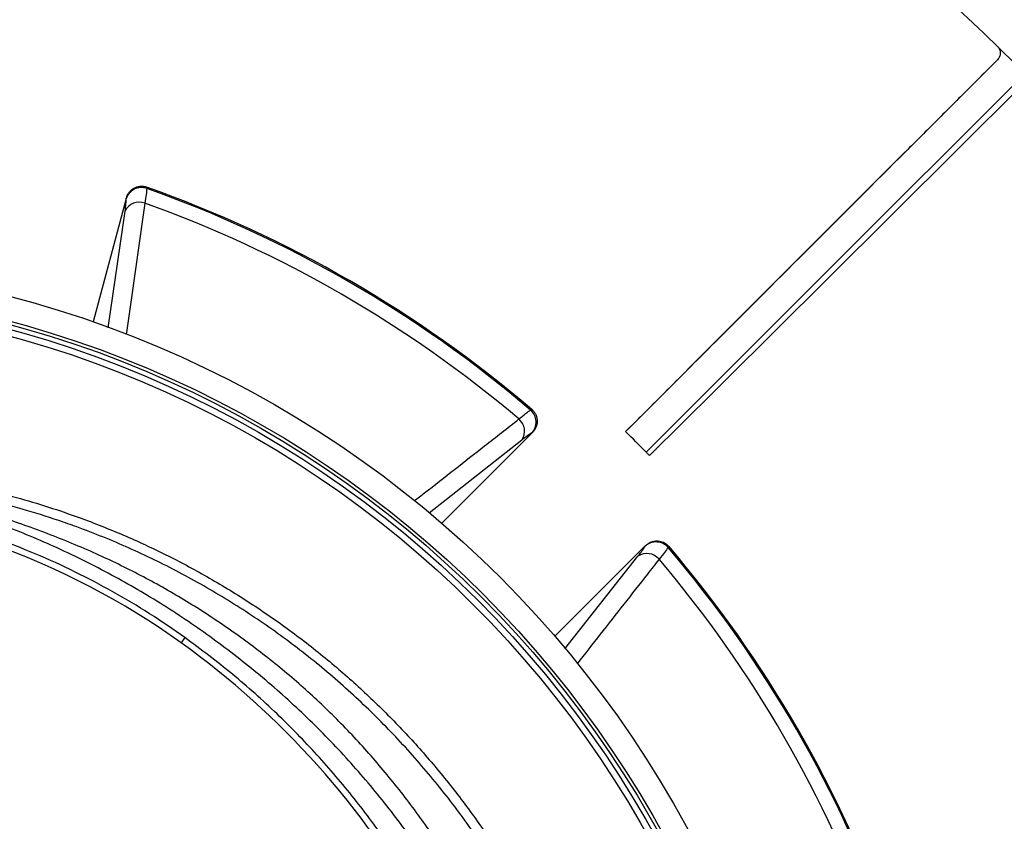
# Model space of a CAD drawing. Header units: millimetres. Extents: x 1228 to 2708, y 1092 to 2572.
# Tile 10 of 12: x 2056 to 2364, y 1994 to 2245. Entities that reach past the tile are written whole.
import ezdxf

# ---------------------------------------------------------------- set-up
doc = ezdxf.new("R2010")
doc.units = ezdxf.units.MM

msp = doc.modelspace()

# ---------------------------------------------------------------- linework, layer by layer
at = {"color": 7, "linetype": 'Continuous', "lineweight": 25}
for p, q in [((2096.15, 2192.33), (2096.16, 2191.91)), ((2089.74, 2188.79), (2079.38, 2150.15)), ((2089.74, 2188.68), (2089.74, 2188.79)), ((2216.22, 2122.59), (2216.58, 2122.79)), ((2188.44, 2087.19), (2216.72, 2115.47)), ((2216.72, 2115.47), (2216.63, 2115.42)), ((2252.08, 2080.12), (2223.8, 2051.83)), ((2252.03, 2080.02), (2252.08, 2080.12)), ((2259.4, 2079.98), (2259.2, 2079.61)), ((2108.1, 2051.43), (2106.91, 2049.77))]:
    msp.add_line(p, q, dxfattribs=at)
at = {"color": 1, "linetype": 'Continuous', "lineweight": 25}
for p, q in [((2084.11, 2148.33), (2089.4, 2184.8)), ((2213.44, 2113.18), (2184.46, 2090.34)), ((2226.96, 2047.86), (2249.79, 2076.84))]:
    msp.add_line(p, q, dxfattribs=at)
at = {"color": 7, "linetype": 'Continuous', "lineweight": 25, "flags": 128}
for points in [[(2245.92, 2115.83), (2249.45, 2119.36), (2257.35, 2127.26), (2273.14, 2143.06), (2304.73, 2174.65), (2362.22, 2232.14)], [(2368.65, 2225.71), (2311.16, 2168.22), (2252.35, 2109.41)], [(2370.04, 2224.29), (2309.12, 2163.75), (2276.74, 2131.56), (2260.54, 2115.47), (2256.76, 2111.7), (2256.52, 2111.47), (2256.4, 2111.35), (2256.28, 2111.23), (2256.17, 2111.11), (2255.93, 2110.88), (2255.81, 2110.76), (2255.57, 2110.53), (2255.45, 2110.41), (2255.4, 2110.35), (2255.34, 2110.29), (2255.22, 2110.17), (2255.1, 2110.06), (2254.98, 2109.94), (2254.51, 2109.47), (2254.45, 2109.41), (2254.39, 2109.35), (2254.33, 2109.29), (2254.09, 2109.05), (2253.86, 2108.82), (2253.8, 2108.76), (2253.56, 2108.53), (2253.37, 2108.36)]]:
    msp.add_lwpolyline(points, dxfattribs=at)
at = {"color": 7, "linetype": 'Continuous', "lineweight": 25}
for radius in [740, 605, 595, 593.6, 590.07, 579, 576, 565, 337.5, 330, 329, 327.5, 325.5]:
    msp.add_circle((1968.12, 1831.52), radius, dxfattribs=at)
for centre, radius, start, end in [((2094.54, 2187.13), 5.05, 71.3716, 162.0937), ((1968.12, 1831.52), 382.85, 49.5357, 70.4643), ((1968.12, 1831.52), 382.46, 49.5579, 70.4421), ((2093.87, 2182.67), 4.95, 69.8703, 154.512), ((1968.12, 1831.52), 377.94, 49.7071, 70.2929), ((2212.88, 2118.8), 5.05, 317.9063, 48.6282), ((2209.36, 2115.99), 4.95, 325.488, 50.1295), ((1968.12, 1831.52), 397.5, 44.3544, 45.6647), ((1968.12, 1856.43), 238, 54.3289, 86.455), ((2255.41, 2076.27), 5.05, 41.3721, 132.0937), ((1968.12, 1831.52), 382.46, 19.5579, 40.4421), ((1968.12, 1831.52), 382.85, 19.5357, 40.4643), ((2252.6, 2072.76), 4.95, 39.8709, 124.5116), ((1968.12, 1831.52), 377.94, 19.7071, 40.2929), ((1953.55, 1836.12), 263, 29.3111, 54.3289)]:
    msp.add_arc(centre, radius, start, end, dxfattribs=at)
for points, knots in [([(2362.19, 2236.41), (2362.41, 2236.15), (2362.85, 2235.63), (2363.13, 2234.63), (2363.09, 2233.61), (2362.75, 2232.75), (2362.38, 2232.31), (2362.22, 2232.14)], [0, 0, 0, 0, 0.212865, 0.42573, 0.638595, 0.851458, 1, 1, 1, 1]), ([(2362.22, 2232.14), (2359.19, 2229.12), (2352.9, 2222.82), (2343.33, 2213.25), (2326.98, 2196.9), (2304.09, 2174), (2279.56, 2149.48), (2260.17, 2130.08), (2250.59, 2120.51), (2245.92, 2115.84)], [0, 0, 0, 0, 0.078126, 0.162472, 0.246829, 0.499879, 0.752932, 0.879457, 1, 1, 1, 1]), ([(2089.74, 2188.79), (2089.83, 2189.12), (2089.95, 2189.44), (2090.17, 2189.9), (2090.25, 2190.05), (2090.43, 2190.35), (2090.53, 2190.49), (2090.84, 2190.9), (2091.07, 2191.15), (2091.59, 2191.6), (2091.87, 2191.81), (2092.47, 2192.14), (2092.78, 2192.28), (2093.27, 2192.43), (2093.44, 2192.48), (2093.78, 2192.54), (2094.11, 2192.59), (2094.46, 2192.61), (2094.8, 2192.6), (2094.97, 2192.59), (2095.49, 2192.52), (2095.82, 2192.44), (2096.15, 2192.33)], [0, 0, 0, 0, 0.125, 0.125, 0.1875, 0.1875, 0.25, 0.25, 0.375, 0.375, 0.5, 0.5, 0.625, 0.625, 0.6875, 0.6875, 0.75, 0.8125, 0.8125, 0.875, 0.875, 1, 1, 1, 1]), ([(2096.16, 2191.91), (2096.12, 2191.34), (2096.05, 2190.19), (2095.73, 2188.29), (2095.57, 2187.32)], [0, 0, 0, 0, 0.492648, 1, 1, 1, 1]), ([(2089.4, 2184.8), (2089.52, 2185.66), (2089.61, 2186.41), (2089.72, 2187.7), (2089.75, 2188.24), (2089.74, 2188.68)], [0, 0, 0, 0, 0.5, 0.5, 1, 1, 1, 1]), ([(2212.54, 2119.79), (2213.33, 2120.46), (2214.03, 2121.02), (2215.26, 2121.95), (2215.78, 2122.32), (2216.22, 2122.59)], [0, 0, 0, 0, 0.5, 0.5, 1, 1, 1, 1]), ([(2216.58, 2122.79), (2216.85, 2122.57), (2217.08, 2122.32), (2217.5, 2121.78), (2217.68, 2121.48), (2217.96, 2120.86), (2218.08, 2120.53), (2218.19, 2120.03), (2218.22, 2119.86), (2218.26, 2119.52), (2218.28, 2119.17), (2218.26, 2118.83), (2218.23, 2118.49), (2218.2, 2118.32), (2218.1, 2117.81), (2218, 2117.49), (2217.74, 2116.85), (2217.57, 2116.55), (2217.19, 2115.98), (2216.97, 2115.72), (2216.72, 2115.47)], [0, 0, 0, 0, 0.125, 0.125, 0.25, 0.25, 0.375, 0.375, 0.4375, 0.4375, 0.5, 0.5625, 0.5625, 0.625, 0.625, 0.75, 0.75, 0.875, 0.875, 1, 1, 1, 1]), ([(2216.63, 2115.42), (2216.25, 2115.21), (2215.79, 2114.92), (2214.73, 2114.17), (2214.12, 2113.72), (2213.44, 2113.18)], [0, 0, 0, 0, 0.5, 0.5, 1, 1, 1, 1]), ([(2253.37, 2108.36), (2253.31, 2108.42), (2252.94, 2108.8), (2252.7, 2109.05), (2252.5, 2109.26)], [0, 0, 0, 0, 0.162541, 1, 1, 1, 1]), ([(2197.07, 1971.19), (2195.92, 1973.23), (2192.22, 1979.82), (2185.13, 1990.49), (2175.85, 2003.17), (2165.79, 2015.24), (2155.11, 2026.6), (2143.78, 2037.17), (2131.85, 2046.96), (2119.3, 2056.04), (2106.2, 2064.35), (2092.62, 2071.87), (2078.23, 2078.71), (2063.07, 2084.86), (2047.18, 2090.34), (2030.97, 2094.92), (2014.52, 2098.55), (2002.73, 2100.43), (1996.47, 2101.18), (1995.78, 2101.26)], [0, 0, 0, 0, 0.028624, 0.092527, 0.156406, 0.22016, 0.28371, 0.345658, 0.407843, 0.470155, 0.532473, 0.594671, 0.656629, 0.723531, 0.790613, 0.857737, 0.92478, 0.991649, 1, 1, 1, 1]), ([(2035.15, 2100.02), (2038.55, 2099.32), (2045.34, 2097.91), (2055.43, 2095.3), (2065.45, 2092.31), (2076.64, 2088.47), (2088.92, 2083.59), (2102.15, 2077.47), (2115.14, 2070.56), (2127.84, 2062.85), (2140.21, 2054.35), (2151.95, 2045.26), (2163.06, 2035.6), (2173.51, 2025.44), (2183.49, 2014.62), (2192.91, 2003.13), (2201.8, 1991.05), (2207.13, 1982.59), (2209.8, 1978.36)], [0, 0, 0, 0, 0.0474785, 0.0949566, 0.1427324, 0.1905082, 0.2569834, 0.3235098, 0.3899847, 0.4583914, 0.5268538, 0.5952606, 0.6617335, 0.7282578, 0.7947308, 0.8631353, 0.9315954, 1, 1, 1, 1]), ([(2207.24, 1976.81), (2204.11, 1981.73), (2197.85, 1991.6), (2187.2, 2005.56), (2175.71, 2018.85), (2163.35, 2031.31), (2150.2, 2042.9), (2136.28, 2053.55), (2121.66, 2063.25), (2106.4, 2071.97), (2090.61, 2079.64), (2077.92, 2084.78), (2066.75, 2088.72), (2057.2, 2091.71), (2045.83, 2094.74), (2038.24, 2096.31), (2034.58, 2097.08)], [0, 0, 0, 0, 0.0807627, 0.1618014, 0.2429327, 0.3239696, 0.4047307, 0.4854942, 0.5665335, 0.6476663, 0.7287054, 0.8094686, 0.8371763, 0.8926616, 0.948147, 1, 1, 1, 1]), ([(2108.1, 2051.43), (2104.45, 2053.96), (2097.14, 2059.02), (2085.66, 2065.83), (2073.74, 2072.1), (2061.36, 2077.73), (2048.56, 2082.69), (2035.64, 2086.87), (2022.66, 2090.28), (2009.6, 2092.95), (1996.36, 2094.93), (1987.43, 2095.65), (1982.97, 2096)], [0, 0, 0, 0, 0.099063, 0.198201, 0.297264, 0.399204, 0.501226, 0.603166, 0.701766, 0.800366, 0.900181, 1, 1, 1, 1]), ([(2191.56, 1968.91), (2189.55, 1972.33), (2184.42, 1981.05), (2174.93, 1994.33), (2163.29, 2008.77), (2150.63, 2022.39), (2137.05, 2035.16), (2122.61, 2047), (2107.37, 2057.89), (2091.41, 2067.74), (2074.8, 2076.55), (2057.6, 2084.22), (2039.93, 2090.84), (2027.8, 2094.26), (2021.74, 2095.97)], [0, 0, 0, 0, 0.055365, 0.14124, 0.227117, 0.312992, 0.398869, 0.484744, 0.570621, 0.656496, 0.742373, 0.828248, 0.914123, 1, 1, 1, 1]), ([(2252.08, 2080.12), (2252.54, 2080.5), (2253.46, 2081.26), (2255.21, 2081.73), (2256.94, 2081.61), (2258.4, 2080.97), (2259.1, 2080.28), (2259.4, 2079.98)], [0, 0, 0, 0, 0.216576, 0.433433, 0.642947, 0.843403, 1, 1, 1, 1]), ([(2249.79, 2076.84), (2250.28, 2077.47), (2251.27, 2078.76), (2251.77, 2079.6), (2252.03, 2080.02)], [0, 0, 0, 0, 0.492679, 1, 1, 1, 1]), ([(2259.2, 2079.61), (2258.89, 2079.14), (2258.25, 2078.18), (2257.02, 2076.69), (2256.4, 2075.93)], [0, 0, 0, 0, 0.492648, 1, 1, 1, 1]), ([(2184.69, 1965.71), (2183.62, 1967.68), (2179.71, 1974.9), (2171.86, 1986.76), (2161.21, 2001.2), (2149.57, 2014.85), (2136.86, 2027.86), (2123.11, 2040.2), (2113.11, 2047.69), (2108.1, 2051.43)], [0, 0, 0, 0, 0.0579728, 0.2127018, 0.367609, 0.5223363, 0.6765365, 0.8382693, 1, 1, 1, 1])]:
    msp.add_open_spline(points, degree=3, knots=knots, dxfattribs=at)
at = {"color": 1, "linetype": 'Continuous', "lineweight": 25}
for points, knots in [([(2095.57, 2187.32), (2095.29, 2185.36), (2093.89, 2175.53), (2091.94, 2161.81), (2090.26, 2150.05), (2089.71, 2146.17)], [0, 0, 0, 0, 0.143549, 0.717744, 1, 1, 1, 1]), ([(2179.85, 2094.16), (2180.92, 2094.99), (2188.26, 2100.75), (2199.16, 2109.3), (2208.97, 2117), (2212.54, 2119.79)], [0, 0, 0, 0, 0.097929, 0.672475, 1, 1, 1, 1]), ([(2256.4, 2075.93), (2255.17, 2074.37), (2249.05, 2066.55), (2240.5, 2055.66), (2233.17, 2046.31), (2230.75, 2043.23)], [0, 0, 0, 0, 0.143591, 0.717953, 1, 1, 1, 1])]:
    msp.add_open_spline(points, degree=3, knots=knots, dxfattribs=at)

doc.saveas('drawing.dxf')
